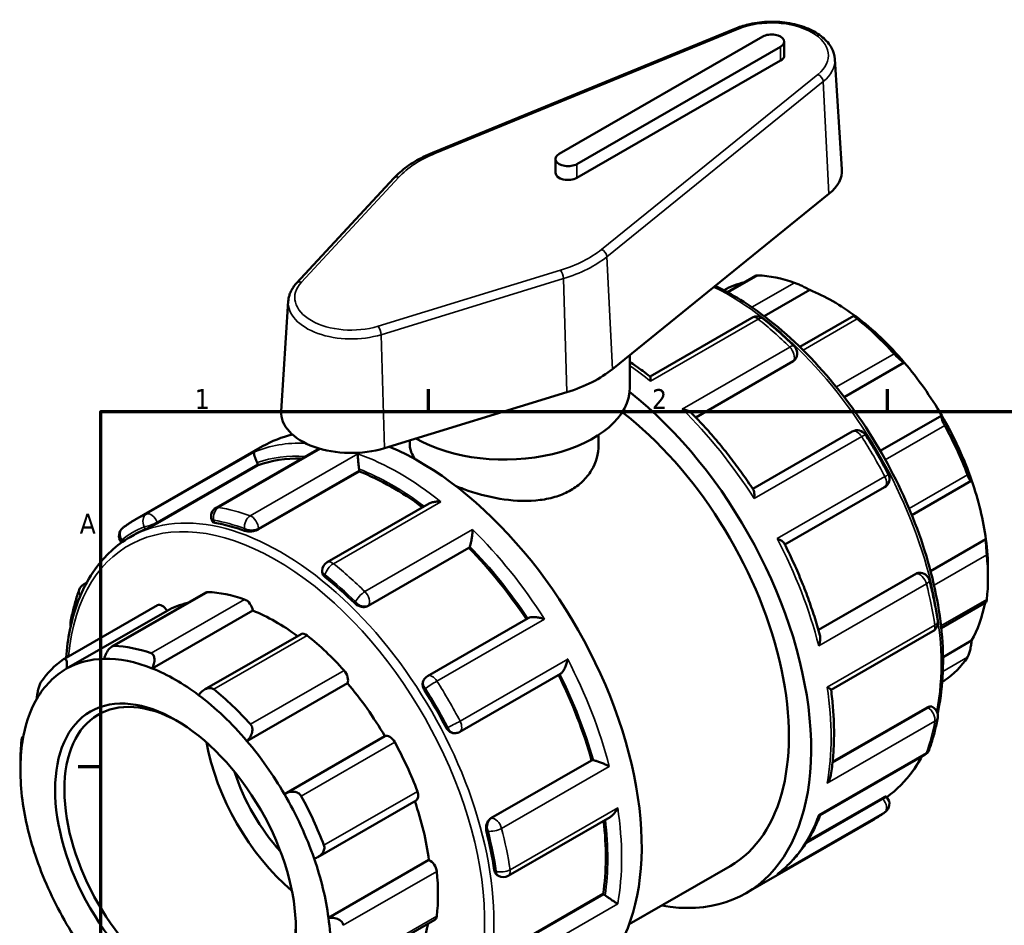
# Model space of a CAD drawing. Header units: millimetres. Extents: x 0 to 900, y -249 to 634.
# Tile 6 of 9: x 8 to 158, y 496 to 634. Entities that reach past the tile are written whole.
import ezdxf

# ---------------------------------------------------------------- set-up
doc = ezdxf.new("R2010")
doc.units = ezdxf.units.MM
for name, color, linetype, lineweight in [('Border (ANSI)', 7, 'Continuous', 70), ('Visible (ANSI)', 7, 'Continuous', 50), ('Visible Narrow (ANSI)', 7, 'Continuous', 35)]:
    doc.layers.add(name, color=color, linetype=linetype, lineweight=lineweight)
doc.styles.add('Note Text (ANSI)', font='tahoma.ttf')

# ---------------------------------------------------------------- blocks, each defined once
blk = doc.blocks.new('Borders Default Border')
at = {"layer": 'Border (ANSI)'}
for p, q in [((70.08, 574), (70.08, 577.45)), ((140.17, 574), (140.17, 577.45)), ((20, 519.75), (16.55, 519.75))]:
    blk.add_line(p, q, dxfattribs=at)
at = {"layer": 'Border (ANSI)', "flags": 128}
blk.add_lwpolyline([(20, 20), (20, 574), (821, 574), (821, 20), (20, 20)], dxfattribs=at)
at = {"layer": 'Border (ANSI)', "char_height": 3.05, "attachment_point": 7, "style": 'Note Text (ANSI)'}
for s, insert in [('1', (34.35, 574.4)), ('2', (104.2, 574.4)), ('A', (16.78, 555.35))]:
    blk.add_mtext(s, dxfattribs=dict(at, insert=insert))

msp = doc.modelspace()

# ---------------------------------------------------------------- linework, layer by layer
at = {"layer": 'Visible (ANSI)'}
for p, q in [((117.096, 632.579), (70.659, 613.547)), ((121.134, 631.303), (90.021, 613.387)), ((124.411, 628.412), (124.411, 630.522)), ((92.736, 611.823), (123.849, 629.74)), ((123.849, 627.63), (92.736, 609.714)), ((132.134, 627.843), (133.211, 611.063)), ((89.459, 610.496), (89.459, 612.605)), ((64.786, 609.687), (49.92, 593.647)), ((98.181, 580.512), (131.231, 607.253)), ((120.122, 594.787), (115.735, 592.261)), ((115.197, 592.56), (115.193, 592.558)), ((128.29, 592.595), (121.33, 588.588)), ((48.643, 590.869), (47.567, 574.09)), ((119.466, 588.351), (103.902, 579.388)), ((135.049, 588.661), (126.774, 583.896)), ((100.821, 577.734), (100.821, 582.647)), ((126.113, 582.054), (126.05, 581.964)), ((125.745, 581.69), (110.876, 573.127)), ((142.732, 581.509), (133.567, 576.231)), ((63.336, 568.412), (91.191, 576.972)), ((148.453, 573.409), (139.07, 568.006)), ((96.021, 570.421), (96.021, 568.89)), ((134.792, 570.966), (119.585, 562.209)), ((25.225, 557.481), (44.727, 568.712)), ((67.221, 569.606), (67.221, 568.89)), ((53.347, 568.378), (37.608, 559.315)), ((28.678, 556.972), (44.057, 565.829)), ((44.057, 565.829), (43.999, 565.979)), ((44.087, 556.027), (59.467, 564.883)), ((59.467, 564.883), (59.467, 565.018)), ((143.884, 558.205), (152.952, 563.427)), ((124.504, 553.689), (139.708, 562.445)), ((70.154, 559.955), (54.582, 550.987)), ((36.958, 557.473), (37.052, 557.23)), ((24.472, 554.832), (25.122, 555.207)), ((23.113, 554.114), (23.194, 554.013)), ((155.194, 554.502), (146.75, 549.639)), ((60.861, 544.325), (76.241, 553.182)), ((76.241, 553.182), (76.299, 553.265)), ((53.83, 549.687), (53.83, 549.494)), ((144.48, 549.241), (129.609, 540.677)), ((144.864, 549.366), (144.974, 549.376)), ((155.513, 549.837), (155.513, 548.616)), ((17.382, 547.577), (17.83, 547.836)), ((36.057, 546.377), (21.712, 538.116)), ((14.361, 536.193), (28.645, 544.419)), ((148.375, 540.923), (155.251, 544.883)), ((14.788, 534.738), (30.132, 543.574)), ((27.88, 534.773), (43.225, 543.61)), ((85.292, 542.461), (69.908, 533.602)), ((50.592, 540.026), (35.856, 531.54)), ((131.549, 531.501), (147.111, 540.462)), ((153.009, 539.023), (148.646, 536.51)), ((74.824, 525.08), (90.207, 533.939)), ((42.323, 523.687), (57.667, 532.523)), ((69.428, 533.163), (69.364, 533.073)), ((148.532, 532.741), (148.88, 532.941)), ((146.246, 528.83), (131.782, 520.501)), ((146.944, 528.933), (147.111, 528.836)), ((74.102, 524.876), (74.212, 524.887)), ((7.99, 524.251), (8.18, 524.361)), ((48.044, 515.587), (63.388, 524.424)), ((7.728, 519.297), (7.728, 520.519)), ((79.596, 511.876), (94.975, 520.733)), ((95.076, 520.742), (94.975, 520.733)), ((129.876, 512.353), (145.86, 521.557)), ((53.162, 505.962), (68.197, 514.62)), ((139.389, 514.963), (127.867, 508.328)), ((139.965, 515.223), (140.128, 515.02)), ((82.227, 503.098), (97.797, 512.064)), ((118.514, 500.423), (138.016, 511.653)), ((54.785, 496.68), (70.129, 505.516)), ((100.72, 495.715), (116.119, 504.583)), ((80.563, 503.194), (80.73, 503.098)), ((81.362, 491.466), (96.741, 500.322)), ((96.858, 500.255), (96.741, 500.322)), ((56.525, 488.031), (71.028, 496.382))]:
    msp.add_line(p, q, dxfattribs=at)
for centre, start, end in [((120.214, 587.051), 51.47779, 119.93599), ((124.885, 582.915), 324.97291, 45.61195), ((135.54, 569.666), 32.4408, 119.93599), ((138.959, 563.745), 299.93599, 27.55975), ((38.356, 558.015), 119.93599, 201.19789), ((24.282, 555.054), 127.39349, 218.80817), ((55.33, 549.687), 119.93599, 180), ((145.111, 547.882), 14.4066, 95.23725), ((18.13, 546.277), 119.93599, 159.95757), ((16.879, 541.598), 169.6853, 193.62275), ((146.362, 541.762), 299.93599, 8.55645), ((70.656, 532.302), 119.93599, 144.97291), ((146.362, 527.537), 349.6853, 60.06401), ((74.075, 526.38), 275.23725, 299.93599), ((145.111, 522.857), 299.93599, 339.95757), ((138.959, 514.08), 307.39349, 38.80817), ((81.478, 504.398), 240.06401, 299.93599)]:
    msp.add_arc(centre, 1.5, start, end, dxfattribs=at)
for centre, major_axis, ratio, start_param, end_param in [((122.491, 630.522), (1.92, 0), 0.5758617, 5.4977871, 8.6393798), ((122.491, 628.412), (1.92, 0), 0.5758617, 5.4977871, 6.2831853), ((91.379, 612.605), (-1.92, 0), 0.5758617, 5.4977871, 8.6393798), ((122.491, 610.835), (10.727, 0), 0.5758617, 5.6646504, 6.3201086), ((91.379, 610.496), (-1.92, 0), 0.5758617, 0, 2.3561945), ((130.764, 562.867), (-17.466, 30.33), 0.5780931, 5.6943142, 5.933446), ((131.825, 563.478), (-16.718, 29.031), 0.5780931, 6.1054024, 6.2778529), ((131.825, 563.478), (-16.718, 29.031), 0.5780931, 5.3499073, 5.6495344), ((131.825, 563.478), (-16.718, 29.031), 0.5780931, 5.0212158, 5.3499073), ((130.764, 562.867), (17.466, -30.33), 0.5780931, 1.924403, 2.1635348), ((81.621, 587.299), (20.327, 0), 0.5758617, 5.2026103, 5.6646504), ((131.825, 563.478), (-16.718, 29.031), 0.5780931, 4.7215888, 5.0212158), ((81.621, 577.734), (19.2, 0), 0.5758617, 3.9317373, 6.2831853), ((94.561, 542.019), (23.954, -41.596), 0.5780931, 5.8321585, 8.4570325), ((58.286, 573.862), (-10.727, 0), 0.5758617, 6.2462621, 8.3442029), ((94.561, 542.019), (21.558, -37.436), 0.5780931, 0, 2.1910181), ((131.825, 563.478), (-16.718, 29.031), 0.5780931, 4.3928973, 4.7215888), ((130.764, 562.867), (17.466, -30.33), 0.5780931, 1.2960845, 1.5352163), ((68.681, 527.116), (-23.954, 41.596), 0.5780931, 6.1075662, 6.2831853), ((68.681, 527.116), (23.954, -41.596), 0.5780931, 0, 2.4939067), ((43.081, 565.895), (-0.749, 1.3), 0.5780931, 4.4525233, 4.6245995), ((64.558, 524.742), (-22.995, 39.932), 0.5780931, 5.941082, 6.1802125), ((58.406, 565.629), (-0.749, 1.3), 0.5780931, 3.9289245, 4.1010007), ((64.558, 524.742), (-22.995, 39.932), 0.5780931, 5.3579077, 5.6566137), ((131.825, 563.478), (-16.718, 29.031), 0.5780931, 4.0932703, 4.3928973), ((48.118, 515.274), (22.995, -39.932), 0.5780931, 2.5480703, 2.6917848), ((48.118, 515.274), (-22.995, 39.932), 0.5780931, 6.2132618, 6.2831853), ((131.825, 563.478), (-16.718, 29.031), 0.5780931, 3.9289245, 4.0932703), ((64.558, 524.742), (-22.995, 39.932), 0.5780931, 4.8212994, 5.1330149), ((75.38, 554.407), (0.749, -1.3), 0.5780931, 0.2637331, 0.4358093), ((130.764, 562.867), (17.466, -30.33), 0.5780931, 0.667766, 0.9068978), ((48.118, 515.274), (22.995, -39.932), 0.5780931, 2.0244716, 2.1681861), ((36.805, 545.077), (-0.749, 1.3), 0.5780931, 5.933446, 6.2831853), ((46.76, 514.493), (-17.466, 30.33), 0.5780931, 5.6943142, 5.933446), ((29.394, 543.119), (-0.749, 1.3), 0.5780931, 4.7294465, 6.2831853), ((46.76, 514.493), (-16.718, 29.031), 0.5780931, 6.1054024, 6.2778529), ((42.18, 544.001), (0.749, -1.3), 0.5780931, 0.9595353, 2.5527216), ((131.825, 563.478), (16.718, -29.031), 0.5780931, 0.3233591, 0.5917189), ((46.76, 514.493), (16.718, -29.031), 0.5780931, 2.2185675, 2.5079417), ((51.341, 538.726), (-0.749, 1.3), 0.5780931, 5.3051275, 6.2831853), ((46.76, 514.493), (17.466, -30.33), 0.5780931, 1.924403, 2.1635348), ((32.477, 506.267), (-17.466, 30.33), 0.5780931, 5.6943142, 5.933446), ((32.477, 506.267), (-17.466, 30.33), 0.5780931, 0.0394474, 0.2785792), ((31.416, 505.656), (-16.718, 29.031), 0.5780931, 5.9782259, 6.2778529), ((31.416, 505.656), (-16.718, 29.031), 0.5780931, 5.6495344, 5.9782259), ((130.764, 562.867), (17.466, -30.33), 0.5780931, 0.0394474, 0.2785792), ((31.416, 505.656), (-16.718, 29.031), 0.5780931, 6.2778529, 6.6065444), ((31.416, 505.656), (16.718, -29.031), 0.5780931, 2.2083147, 2.5079417), ((56.715, 533.612), (0.749, -1.3), 0.5780931, 0.3312168, 1.924403), ((46.76, 514.493), (16.718, -29.031), 0.5780931, 1.5799962, 1.8796232), ((64.558, 524.742), (-22.995, 39.932), 0.5780931, 4.2956304, 4.607393), ((32.123, 506.064), (12.476, -21.665), 0.5780931, 2.3739895, 7.0507885), ((32.477, 506.267), (-17.466, 30.33), 0.5780931, 5.0659957, 5.3051275), ((48.118, 515.274), (22.995, -39.932), 0.5780931, 1.5008728, 1.6445873), ((31.416, 505.656), (-16.718, 29.031), 0.5780931, 0.3233591, 0.6229861), ((31.416, 505.656), (16.718, -29.031), 0.5780931, 1.8796232, 2.2083147), ((31.416, 505.656), (-16.718, 29.031), 0.5780931, 0.6229861, 0.9516776), ((32.477, 506.267), (17.466, -30.33), 0.5780931, 3.8093586, 3.9289245), ((53.336, 518.279), (-12.476, 21.665), 0.5780931, 1.0194323, 2.1221603), ((31.416, 505.656), (16.718, -29.031), 0.5780931, 1.5799962, 1.8796232), ((64.127, 523.118), (-0.749, 1.3), 0.5780931, 4.676809, 6.2699952), ((46.76, 514.493), (17.466, -30.33), 0.5780931, 1.2960845, 1.5352163), ((95.606, 519.375), (-0.749, 1.3), 0.5780931, 5.8512435, 6.0233196), ((53.336, 518.279), (-9.981, 17.332), 0.5780931, 1.2116862, 1.9299064), ((67.448, 515.919), (0.749, -1.3), 0.5780931, 0, 1.2960845), ((31.416, 505.656), (-16.718, 29.031), 0.5780931, 0.9516776, 1.2513046), ((31.416, 505.656), (16.718, -29.031), 0.5780931, 1.2513046, 1.5799962), ((32.477, 506.267), (-17.466, 30.33), 0.5780931, 4.4376772, 4.676809), ((46.76, 514.493), (16.718, -29.031), 0.5780931, 0.9516776, 1.2492377), ((64.558, 524.742), (-22.995, 39.932), 0.5780931, 3.7720317, 4.0709042), ((48.118, 515.274), (22.995, -39.932), 0.5780931, 0.977274, 1.1209885), ((31.416, 505.656), (-16.718, 29.031), 0.5780931, 1.2513046, 1.5799962), ((31.416, 505.656), (16.718, -29.031), 0.5780931, 0.9516776, 1.2513046), ((70.279, 504.216), (0.749, -1.3), 0.5780931, 0.9068978, 2.500084), ((46.76, 514.493), (17.466, -30.33), 0.5780931, 0.667766, 0.9068978), ((96.858, 499.029), (-0.749, 1.3), 0.5780931, 5.3276447, 5.4997209), ((31.416, 505.656), (16.718, -29.031), 0.5780931, 0.6229861, 0.9516776), ((70.279, 497.682), (0.749, -1.3), 0.5780931, 0, 0.667766), ((31.416, 505.656), (-16.718, 29.031), 0.5780931, 1.5799962, 1.8796232), ((46.76, 514.493), (16.718, -29.031), 0.5780931, 0.3233591, 0.5917189)]:
    msp.add_ellipse(centre, major_axis=major_axis, ratio=ratio, start_param=start_param, end_param=end_param, dxfattribs=at)
msp.add_ellipse((31.416, 505.656), major_axis=(12.975, -22.531), ratio=0.5780931, dxfattribs=at)
for points, knots in [([(132.134, 627.843), (132.096, 628.442), (131.916, 629.031), (131.294, 630.168), (130.829, 630.708), (129.634, 631.71), (128.878, 632.157), (127.173, 632.885), (126.22, 633.161), (124.233, 633.515), (123.198, 633.594), (121.142, 633.553), (120.122, 633.433), (118.432, 633.057), (117.74, 632.843), (117.096, 632.579)], [5.5347104, 5.5347104, 5.5347104, 5.5347104, 5.8028029, 5.8028029, 6.0996903, 6.0996903, 6.4309966, 6.4309966, 6.76868, 6.76868, 7.1035909, 7.1035909, 7.4373798, 7.4373798, 7.6871184, 7.6871184, 7.6871184, 7.6871184]), ([(70.659, 613.547), (70.179, 613.351), (69.715, 613.141), (68.818, 612.696), (68.387, 612.462), (67.559, 611.968), (67.164, 611.709), (66.413, 611.168), (66.057, 610.887), (65.388, 610.302), (65.075, 610), (64.786, 609.687)], [1.4039331, 1.4039331, 1.4039331, 1.4039331, 1.49634112, 1.49634112, 1.58874915, 1.58874915, 1.68115717, 1.68115717, 1.77356519, 1.77356519, 1.86597321, 1.86597321, 1.86597321, 1.86597321]), ([(120.364, 594.821), (120.296, 594.824), (120.238, 594.821), (120.164, 594.806), (120.141, 594.798), (120.123, 594.787)], [0.282847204, 0.282847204, 0.282847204, 0.282847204, 0.314746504, 0.314746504, 0.335387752, 0.335387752, 0.335387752, 0.335387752]), ([(49.92, 593.647), (49.773, 593.487), (49.636, 593.322), (49.385, 592.98), (49.271, 592.803), (49.069, 592.438), (48.981, 592.251), (48.833, 591.868), (48.774, 591.672), (48.685, 591.274), (48.656, 591.072), (48.643, 590.869)], [1.86597321, 1.86597321, 1.86597321, 1.86597321, 1.95663282, 1.95663282, 2.04729243, 2.04729243, 2.13795203, 2.13795203, 2.22861164, 2.22861164, 2.31927125, 2.31927125, 2.31927125, 2.31927125]), ([(113.894, 593.226), (116.449, 591.971), (119.012, 590.361), (124.978, 585.798), (128.331, 582.566), (134.492, 575.259), (137.3, 571.188), (142.099, 562.614), (144.089, 558.114), (147.051, 549.126), (148.022, 544.64), (148.837, 536.123), (148.68, 532.094), (147.908, 528.292), (147.865, 528.09), (147.82, 527.89)], [6.2103256, 6.2103256, 6.2103256, 6.2103256, 6.4451358, 6.4451358, 6.7687035, 6.7687035, 7.0916563, 7.0916563, 7.4143721, 7.4143721, 7.7373931, 7.7373931, 8.0610227, 8.0610227, 8.0793065, 8.0793065, 8.0793065, 8.0793065]), ([(128.29, 592.595), (128.146, 592.676), (127.97, 592.772), (127.567, 592.983), (127.338, 593.099), (126.923, 593.299), (126.713, 593.397), (126.414, 593.527), (126.317, 593.568), (126.136, 593.64), (126.053, 593.672), (125.979, 593.697)], [0.53934212, 0.53934212, 0.53934212, 0.53934212, 0.61223927, 0.61223927, 0.68986428, 0.68986428, 0.75366288, 0.75366288, 0.78556218, 0.78556218, 0.81746148, 0.81746148, 0.81746148, 0.81746148]), ([(121.149, 588.225), (121.474, 587.966), (121.798, 587.702), (122.445, 587.165), (122.767, 586.891), (123.408, 586.335), (123.727, 586.052), (124.363, 585.477), (124.679, 585.185), (125.309, 584.593), (125.623, 584.292), (125.934, 583.987)], [0.1882059, 0.1882059, 0.1882059, 0.1882059, 0.21764329, 0.21764329, 0.24708069, 0.24708069, 0.27651809, 0.27651809, 0.30595548, 0.30595548, 0.33539288, 0.33539288, 0.33539288, 0.33539288]), ([(135.55, 588.186), (135.476, 588.245), (135.408, 588.301), (135.288, 588.402), (135.237, 588.447), (135.11, 588.562), (135.065, 588.611), (135.033, 588.668), (135.057, 588.67), (135.172, 588.625), (135.259, 588.58), (135.361, 588.523)], [0.2828472, 0.2828472, 0.2828472, 0.2828472, 0.3147465, 0.3147465, 0.3466458, 0.3466458, 0.4104444, 0.4104444, 0.48806941, 0.48806941, 0.56096656, 0.56096656, 0.56096656, 0.56096656]), ([(142.732, 581.509), (142.664, 581.535), (142.571, 581.585), (142.336, 581.744), (142.192, 581.856), (141.913, 582.095), (141.763, 582.231), (141.534, 582.454), (141.457, 582.532), (141.307, 582.688), (141.233, 582.767), (141.165, 582.843)], [0.53934212, 0.53934212, 0.53934212, 0.53934212, 0.61223927, 0.61223927, 0.68986428, 0.68986428, 0.75366288, 0.75366288, 0.78556218, 0.78556218, 0.81746148, 0.81746148, 0.81746148, 0.81746148]), ([(103.909, 579.383), (103.171, 579.949), (102.428, 580.49), (101.395, 581.202), (101.108, 581.396), (100.821, 581.585)], [6.119033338, 6.119033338, 6.119033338, 6.119033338, 6.185479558, 6.185479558, 6.210971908, 6.210971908, 6.210971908, 6.210971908]), ([(103.909, 579.383), (103.919, 579.375), (103.927, 579.354), (103.947, 579.268), (103.957, 579.184), (103.97, 578.968), (103.973, 578.833), (103.973, 578.678), (103.973, 578.676), (103.973, 578.675)], [0.11621619, 0.11621619, 0.11621619, 0.11621619, 0.1550713, 0.1550713, 0.21901316, 0.21901316, 0.28616153, 0.28616153, 0.28693449, 0.28693449, 0.28693449, 0.28693449]), ([(108.794, 574.405), (108.796, 574.404), (108.799, 574.404), (109.017, 574.363), (109.228, 574.306), (109.615, 574.166), (109.794, 574.084), (110.08, 573.91), (110.196, 573.822), (110.291, 573.727)], [-0.00078042, -0.00078042, -0.00078042, -0.00078042, 0, 0, 0.06664922, 0.06664922, 0.13021479, 0.13021479, 0.18166556, 0.18166556, 0.18166556, 0.18166556]), ([(119.698, 562.037), (119.136, 562.892), (118.559, 563.735), (117.377, 565.393), (116.772, 566.207), (115.538, 567.805), (114.907, 568.588), (113.625, 570.12), (112.972, 570.868), (111.646, 572.326), (110.973, 573.037), (110.291, 573.727)], [5.597415, 5.597415, 5.597415, 5.597415, 5.66244866, 5.66244866, 5.72748231, 5.72748231, 5.79251597, 5.79251597, 5.85754963, 5.85754963, 5.92258328, 5.92258328, 5.92258328, 5.92258328]), ([(148.909, 571.879), (148.857, 571.972), (148.808, 572.068), (148.715, 572.256), (148.672, 572.348), (148.557, 572.612), (148.499, 572.769), (148.418, 573.041), (148.395, 573.165), (148.397, 573.335), (148.418, 573.387), (148.453, 573.409)], [0.2828472, 0.2828472, 0.2828472, 0.2828472, 0.3147465, 0.3147465, 0.3466458, 0.3466458, 0.4104444, 0.4104444, 0.48806941, 0.48806941, 0.56096656, 0.56096656, 0.56096656, 0.56096656]), ([(136.806, 570.471), (137.055, 570.08), (137.301, 569.686), (137.786, 568.893), (138.025, 568.495), (138.496, 567.694), (138.729, 567.291), (139.187, 566.482), (139.412, 566.076), (139.856, 565.26), (140.074, 564.85), (140.289, 564.439)], [0.71180467, 0.71180467, 0.71180467, 0.71180467, 0.74124207, 0.74124207, 0.77067947, 0.77067947, 0.80011686, 0.80011686, 0.82955426, 0.82955426, 0.85899166, 0.85899166, 0.85899166, 0.85899166]), ([(96.021, 568.89), (96.021, 567.603), (95.664, 566.225), (94.567, 564.401), (94.11, 563.832), (93.051, 562.818), (92.448, 562.373), (91.158, 561.631), (90.431, 561.309), (88.851, 560.803), (87.999, 560.618), (85.338, 560.279), (83.418, 560.346), (79.824, 560.85), (77.903, 561.321), (75.455, 562.16), (74.802, 562.41), (74.18, 562.673)], [3.2816509, 3.2816509, 3.2816509, 3.2816509, 3.8287619, 3.8287619, 4.1023174, 4.1023174, 4.3758728, 4.3758728, 4.6494283, 4.6494283, 4.9229838, 4.9229838, 5.4700948, 5.4700948, 6.016952, 6.016952, 6.2246467, 6.2246467, 6.2246467, 6.2246467]), ([(43.895, 566.212), (43.831, 566.337), (43.772, 566.463), (43.657, 566.728), (43.606, 566.861), (43.507, 567.143), (43.468, 567.283), (43.418, 567.513), (43.407, 567.606), (43.408, 567.752), (43.422, 567.803), (43.448, 567.833), (43.448, 567.833), (43.448, 567.833)], [0, 0, 0, 0, 0.04218303, 0.04218303, 0.09059495, 0.09059495, 0.1550713, 0.1550713, 0.21901316, 0.21901316, 0.28616153, 0.28616153, 0.28693449, 0.28693449, 0.28693449, 0.28693449]), ([(59.451, 565.237), (59.434, 565.36), (59.418, 565.494), (59.384, 565.792), (59.368, 565.954), (59.334, 566.318), (59.319, 566.515), (59.294, 566.871), (59.284, 567.033), (59.272, 567.322), (59.268, 567.45), (59.268, 567.556), (59.268, 567.557), (59.268, 567.559)], [0, 0, 0, 0, 0.04218303, 0.04218303, 0.09059495, 0.09059495, 0.1550713, 0.1550713, 0.21901316, 0.21901316, 0.28616153, 0.28616153, 0.28693449, 0.28693449, 0.28693449, 0.28693449]), ([(153.009, 563.535), (152.995, 563.469), (152.97, 563.426), (152.894, 563.414), (152.843, 563.451), (152.732, 563.597), (152.669, 563.701), (152.564, 563.913), (152.527, 563.993), (152.453, 564.167), (152.415, 564.261), (152.379, 564.358)], [0.53934212, 0.53934212, 0.53934212, 0.53934212, 0.61223927, 0.61223927, 0.68986428, 0.68986428, 0.75366288, 0.75366288, 0.78556218, 0.78556218, 0.81746148, 0.81746148, 0.81746148, 0.81746148]), ([(119.698, 562.037), (119.744, 561.968), (119.776, 561.87), (119.823, 561.624), (119.834, 561.47), (119.833, 561.128), (119.819, 560.936), (119.793, 560.733), (119.793, 560.731), (119.793, 560.729)], [0.09878021, 0.09878021, 0.09878021, 0.09878021, 0.1550713, 0.1550713, 0.21901316, 0.21901316, 0.28616153, 0.28616153, 0.28693449, 0.28693449, 0.28693449, 0.28693449]), ([(71.969, 560.245), (71.966, 560.245), (71.964, 560.245), (71.741, 560.269), (71.516, 560.275), (71.085, 560.247), (70.875, 560.215), (70.49, 560.113), (70.31, 560.045), (70.154, 559.955)], [-0.00078042, -0.00078042, -0.00078042, -0.00078042, 0, 0, 0.06664922, 0.06664922, 0.13021479, 0.13021479, 0.19034142, 0.19034142, 0.19034142, 0.19034142]), ([(23.371, 556.246), (23.489, 556.336), (23.609, 556.425), (23.85, 556.6), (23.972, 556.686), (24.217, 556.854), (24.34, 556.936), (24.59, 557.097), (24.715, 557.177), (24.969, 557.331), (25.096, 557.407), (25.225, 557.481)], [5.424193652, 5.424193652, 5.424193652, 5.424193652, 5.439299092, 5.439299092, 5.454404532, 5.454404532, 5.469509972, 5.469509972, 5.484615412, 5.484615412, 5.499720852, 5.499720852, 5.499720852, 5.499720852]), ([(28.678, 556.972), (28.545, 556.896), (28.382, 556.807), (28.037, 556.626), (27.855, 556.534), (27.519, 556.369), (27.343, 556.286), (27.03, 556.142), (26.894, 556.081), (26.791, 556.038)], [0, 0, 0, 0, 0.05643998, 0.05643998, 0.11287995, 0.11287995, 0.1703357, 0.1703357, 0.22779145, 0.22779145, 0.22779145, 0.22779145]), ([(37.447, 557.014), (37.319, 557.037), (37.209, 557.075), (37.096, 557.157), (37.067, 557.192), (37.052, 557.23)], [-0.227791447, -0.227791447, -0.227791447, -0.227791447, -0.170335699, -0.170335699, -0.135913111, -0.135913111, -0.135913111, -0.135913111]), ([(44.087, 556.027), (43.954, 555.95), (43.786, 555.879), (43.418, 555.771), (43.218, 555.734), (42.841, 555.697), (42.639, 555.695), (42.268, 555.729), (42.099, 555.765), (41.966, 555.812)], [0, 0, 0, 0, 0.05643998, 0.05643998, 0.11287995, 0.11287995, 0.1703357, 0.1703357, 0.22779145, 0.22779145, 0.22779145, 0.22779145]), ([(76.376, 553.412), (76.41, 553.5), (76.445, 553.607), (76.516, 553.868), (76.552, 554.022), (76.626, 554.389), (76.661, 554.606), (76.719, 555.021), (76.741, 555.223), (76.775, 555.611), (76.785, 555.799), (76.79, 555.971), (76.79, 555.973), (76.79, 555.975)], [0, 0, 0, 0, 0.04218303, 0.04218303, 0.09059495, 0.09059495, 0.1550713, 0.1550713, 0.21901316, 0.21901316, 0.28616153, 0.28616153, 0.28693449, 0.28693449, 0.28693449, 0.28693449]), ([(14.709, 536.394), (14.822, 537.863), (15.016, 539.282), (16.019, 544.225), (17.317, 547.384), (20.604, 551.984), (22.403, 553.64), (24.472, 554.832)], [4.79734249, 4.79734249, 4.79734249, 4.79734249, 4.91943001, 4.91943001, 5.24195995, 5.24195995, 5.49972085, 5.49972085, 5.49972085, 5.49972085]), ([(123.322, 554.616), (123.324, 554.615), (123.326, 554.614), (123.512, 554.536), (123.682, 554.453), (123.976, 554.286), (124.104, 554.2), (124.299, 554.034), (124.371, 553.953), (124.41, 553.876)], [-0.00078042, -0.00078042, -0.00078042, -0.00078042, 0, 0, 0.06664922, 0.06664922, 0.13021479, 0.13021479, 0.18922149, 0.18922149, 0.18922149, 0.18922149]), ([(129.834, 539.877), (129.577, 540.813), (129.298, 541.752), (128.697, 543.631), (128.375, 544.571), (127.69, 546.449), (127.326, 547.387), (126.56, 549.256), (126.156, 550.187), (125.311, 552.04), (124.87, 552.962), (124.41, 553.876)], [5.07300797, 5.07300797, 5.07300797, 5.07300797, 5.13803754, 5.13803754, 5.20306712, 5.20306712, 5.26809669, 5.26809669, 5.33312627, 5.33312627, 5.39815584, 5.39815584, 5.39815584, 5.39815584]), ([(155.337, 552.13), (155.328, 552.222), (155.318, 552.322), (155.3, 552.532), (155.29, 552.642), (155.264, 552.973), (155.248, 553.195), (155.221, 553.62), (155.209, 553.846), (155.195, 554.225), (155.193, 554.381), (155.194, 554.502)], [0.2828472, 0.2828472, 0.2828472, 0.2828472, 0.3147465, 0.3147465, 0.3466458, 0.3466458, 0.4104444, 0.4104444, 0.48806941, 0.48806941, 0.56096656, 0.56096656, 0.56096656, 0.56096656]), ([(54.27, 548.727), (54.137, 548.833), (54.021, 548.961), (53.868, 549.228), (53.83, 549.367), (53.83, 549.494)], [-0.22779145, -0.22779145, -0.22779145, -0.22779145, -0.1703357, -0.1703357, -0.11332387, -0.11332387, -0.11332387, -0.11332387]), ([(146.564, 548.256), (146.672, 547.833), (146.777, 547.411), (146.975, 546.568), (147.07, 546.148), (147.251, 545.309), (147.336, 544.89), (147.498, 544.056), (147.574, 543.64), (147.717, 542.81), (147.784, 542.397), (147.846, 541.985)], [1.23540345, 1.23540345, 1.23540345, 1.23540345, 1.26484084, 1.26484084, 1.29427824, 1.29427824, 1.32371564, 1.32371564, 1.35315303, 1.35315303, 1.38259043, 1.38259043, 1.38259043, 1.38259043]), ([(15.403, 541.867), (15.466, 542.214), (15.534, 542.557), (15.68, 543.237), (15.758, 543.573), (15.924, 544.238), (16.012, 544.567), (16.198, 545.216), (16.295, 545.537), (16.501, 546.17), (16.608, 546.483), (16.721, 546.791)], [4.90059488, 4.90059488, 4.90059488, 4.90059488, 4.93003227, 4.93003227, 4.95946967, 4.95946967, 4.98890707, 4.98890707, 5.01834446, 5.01834446, 5.04778186, 5.04778186, 5.04778186, 5.04778186]), ([(60.861, 544.325), (60.728, 544.249), (60.561, 544.193), (60.199, 544.146), (60.003, 544.156), (59.636, 544.227), (59.439, 544.294), (59.08, 544.48), (58.917, 544.599), (58.789, 544.724)], [0, 0, 0, 0, 0.05643998, 0.05643998, 0.11287995, 0.11287995, 0.1703357, 0.1703357, 0.22779145, 0.22779145, 0.22779145, 0.22779145]), ([(155.251, 544.884), (155.26, 544.889), (155.27, 544.911), (155.29, 544.986), (155.3, 545.033), (155.318, 545.151), (155.328, 545.223), (155.337, 545.304)], [0.7143575, 0.7143575, 0.7143575, 0.7143575, 0.75366288, 0.75366288, 0.78556218, 0.78556218, 0.81746148, 0.81746148, 0.81746148, 0.81746148]), ([(87.789, 542.299), (87.787, 542.3), (87.785, 542.301), (87.587, 542.371), (87.379, 542.432), (86.962, 542.529), (86.751, 542.566), (86.325, 542.613), (86.107, 542.622), (85.752, 542.599), (85.609, 542.578), (85.412, 542.52), (85.347, 542.493), (85.292, 542.461)], [-0.00078042, -0.00078042, -0.00078042, -0.00078042, 0, 0, 0.06664922, 0.06664922, 0.13021479, 0.13021479, 0.19591401, 0.19591401, 0.24510135, 0.24510135, 0.27494522, 0.27494522, 0.27494522, 0.27494522]), ([(129.834, 539.877), (129.869, 539.752), (129.886, 539.615), (129.896, 539.284), (129.879, 539.085), (129.806, 538.675), (129.749, 538.46), (129.674, 538.247), (129.673, 538.244), (129.672, 538.242)], [0.10608182, 0.10608182, 0.10608182, 0.10608182, 0.1550713, 0.1550713, 0.21901316, 0.21901316, 0.28616153, 0.28616153, 0.28693449, 0.28693449, 0.28693449, 0.28693449]), ([(152.379, 536.483), (152.415, 536.538), (152.453, 536.606), (152.527, 536.765), (152.564, 536.855), (152.669, 537.145), (152.732, 537.366), (152.843, 537.824), (152.894, 538.094), (152.97, 538.593), (152.995, 538.824), (153.009, 539.023)], [0.2828472, 0.2828472, 0.2828472, 0.2828472, 0.3147465, 0.3147465, 0.3466458, 0.3466458, 0.4104444, 0.4104444, 0.48806941, 0.48806941, 0.56096656, 0.56096656, 0.56096656, 0.56096656]), ([(20.509, 536.249), (20.577, 536.478), (20.671, 536.724), (20.905, 537.21), (21.049, 537.448), (21.328, 537.806), (21.478, 537.96), (21.707, 538.118), (21.784, 538.159), (21.935, 538.212), (22.008, 538.224), (22.076, 538.221)], [0.53934212, 0.53934212, 0.53934212, 0.53934212, 0.61223927, 0.61223927, 0.68986428, 0.68986428, 0.75366288, 0.75366288, 0.78556218, 0.78556218, 0.81746148, 0.81746148, 0.81746148, 0.81746148]), ([(27.691, 537.097), (27.765, 537.071), (27.833, 537.031), (27.953, 536.924), (28.004, 536.857), (28.131, 536.628), (28.177, 536.435), (28.208, 536.015), (28.184, 535.753), (28.069, 535.243), (27.982, 534.996), (27.88, 534.773)], [0.2828472, 0.2828472, 0.2828472, 0.2828472, 0.3147465, 0.3147465, 0.3466458, 0.3466458, 0.4104444, 0.4104444, 0.48806941, 0.48806941, 0.56096656, 0.56096656, 0.56096656, 0.56096656]), ([(14.333, 536.176), (14.384, 536.21), (14.433, 536.23), (14.526, 536.241), (14.569, 536.232), (14.684, 536.165), (14.742, 536.066), (14.823, 535.804), (14.846, 535.609), (14.844, 535.185), (14.823, 534.958), (14.788, 534.738)], [0.2828472, 0.2828472, 0.2828472, 0.2828472, 0.3147465, 0.3147465, 0.3466458, 0.3466458, 0.4104444, 0.4104444, 0.48806941, 0.48806941, 0.56096656, 0.56096656, 0.56096656, 0.56096656]), ([(90.207, 533.939), (90.261, 533.97), (90.316, 534.012), (90.463, 534.15), (90.552, 534.262), (90.748, 534.554), (90.849, 534.745), (91.024, 535.137), (91.099, 535.342), (91.227, 535.758), (91.279, 535.972), (91.318, 536.181), (91.318, 536.184), (91.318, 536.186)], [0.01325595, 0.01325595, 0.01325595, 0.01325595, 0.04218303, 0.04218303, 0.09059495, 0.09059495, 0.1550713, 0.1550713, 0.21901316, 0.21901316, 0.28616153, 0.28616153, 0.28693449, 0.28693449, 0.28693449, 0.28693449]), ([(10.232, 530.112), (10.246, 530.311), (10.271, 530.542), (10.347, 531.041), (10.399, 531.31), (10.509, 531.768), (10.572, 531.989), (10.677, 532.28), (10.714, 532.37), (10.788, 532.528), (10.826, 532.597), (10.862, 532.652)], [0.53934212, 0.53934212, 0.53934212, 0.53934212, 0.61223927, 0.61223927, 0.68986428, 0.68986428, 0.75366288, 0.75366288, 0.78556218, 0.78556218, 0.81746148, 0.81746148, 0.81746148, 0.81746148]), ([(69.444, 531.476), (69.342, 531.637), (69.258, 531.824), (69.164, 532.203), (69.152, 532.394), (69.194, 532.728), (69.249, 532.893), (69.346, 533.046), (69.355, 533.059), (69.364, 533.072)], [-0.22779145, -0.22779145, -0.22779145, -0.22779145, -0.1703357, -0.1703357, -0.11287995, -0.11287995, -0.05643998, -0.05643998, -0.05087794, -0.05087794, -0.05087794, -0.05087794]), ([(34.952, 530.701), (35.095, 530.9), (35.271, 531.096), (35.674, 531.44), (35.904, 531.583), (36.318, 531.747), (36.528, 531.792), (36.827, 531.776), (36.924, 531.758), (37.105, 531.692), (37.188, 531.645), (37.262, 531.585)], [0.53934212, 0.53934212, 0.53934212, 0.53934212, 0.61223927, 0.61223927, 0.68986428, 0.68986428, 0.75366288, 0.75366288, 0.78556218, 0.78556218, 0.81746148, 0.81746148, 0.81746148, 0.81746148]), ([(130.964, 531.924), (130.966, 531.923), (130.967, 531.922), (131.1, 531.846), (131.214, 531.776), (131.393, 531.657), (131.461, 531.607), (131.53, 531.544), (131.546, 531.524), (131.548, 531.51)], [-0.00078042, -0.00078042, -0.00078042, -0.00078042, 0, 0, 0.06664922, 0.06664922, 0.13021479, 0.13021479, 0.17183176, 0.17183176, 0.17183176, 0.17183176]), ([(131.521, 518.52), (131.648, 519.313), (131.75, 520.125), (131.904, 521.778), (131.955, 522.62), (132.008, 524.333), (132.01, 525.203), (131.963, 526.968), (131.914, 527.862), (131.768, 529.672), (131.67, 530.587), (131.548, 531.51)], [4.54437741, 4.54437741, 4.54437741, 4.54437741, 4.61080433, 4.61080433, 4.67723125, 4.67723125, 4.74365817, 4.74365817, 4.8100851, 4.8100851, 4.87651202, 4.87651202, 4.87651202, 4.87651202]), ([(146.246, 528.83), (146.379, 528.907), (146.517, 528.96), (146.76, 528.995), (146.865, 528.978), (146.944, 528.933), (146.944, 528.933), (146.944, 528.933)], [0.45621399, 0.45621399, 0.45621399, 0.45621399, 0.51265396, 0.51265396, 0.56909394, 0.56909394, 0.56924596, 0.56924596, 0.56924596, 0.56924596]), ([(147.838, 527.268), (147.775, 526.921), (147.707, 526.577), (147.561, 525.898), (147.483, 525.561), (147.317, 524.897), (147.229, 524.568), (147.043, 523.919), (146.946, 523.598), (146.74, 522.964), (146.633, 522.652), (146.52, 522.343)], [1.75900222, 1.75900222, 1.75900222, 1.75900222, 1.78843962, 1.78843962, 1.81787702, 1.81787702, 1.84731441, 1.84731441, 1.87675181, 1.87675181, 1.90618921, 1.90618921, 1.90618921, 1.90618921]), ([(42.877, 526.242), (42.946, 526.167), (43.003, 526.079), (43.093, 525.888), (43.125, 525.784), (43.181, 525.461), (43.166, 525.231), (43.063, 524.771), (42.953, 524.513), (42.67, 524.056), (42.5, 523.854), (42.323, 523.687)], [0.2828472, 0.2828472, 0.2828472, 0.2828472, 0.3147465, 0.3147465, 0.3466458, 0.3466458, 0.4104444, 0.4104444, 0.48806941, 0.48806941, 0.56096656, 0.56096656, 0.56096656, 0.56096656]), ([(74.102, 524.877), (74.084, 524.875), (74.066, 524.874), (73.883, 524.867), (73.713, 524.902), (73.402, 525.033), (73.242, 525.138), (72.962, 525.41), (72.841, 525.576), (72.753, 525.745)], [0.05021928, 0.05021928, 0.05021928, 0.05021928, 0.05643998, 0.05643998, 0.11287995, 0.11287995, 0.1703357, 0.1703357, 0.22779145, 0.22779145, 0.22779145, 0.22779145]), ([(7.905, 523.83), (7.914, 523.912), (7.923, 523.983), (7.942, 524.102), (7.951, 524.148), (7.977, 524.25), (7.994, 524.265), (8.021, 524.218), (8.032, 524.138), (8.046, 523.904), (8.048, 523.755), (8.047, 523.595)], [0.2828472, 0.2828472, 0.2828472, 0.2828472, 0.3147465, 0.3147465, 0.3466458, 0.3466458, 0.4104444, 0.4104444, 0.48806941, 0.48806941, 0.56096656, 0.56096656, 0.56096656, 0.56096656]), ([(97.669, 519.812), (97.667, 519.813), (97.665, 519.814), (97.516, 519.895), (97.351, 519.979), (97.004, 520.142), (96.822, 520.222), (96.435, 520.38), (96.228, 520.459), (95.87, 520.58), (95.718, 520.627), (95.454, 520.696), (95.344, 520.72), (95.246, 520.736), (95.244, 520.736), (95.241, 520.736)], [-0.00078042, -0.00078042, -0.00078042, -0.00078042, 0, 0, 0.06664922, 0.06664922, 0.13021479, 0.13021479, 0.19591401, 0.19591401, 0.24510135, 0.24510135, 0.28773956, 0.28773956, 0.28891138, 0.28891138, 0.28891138, 0.28891138]), ([(145.411, 521.299), (145.009, 520.559), (144.571, 519.856), (142.947, 517.583), (141.586, 516.212), (140.047, 515.121)], [8.29999288, 8.29999288, 8.29999288, 8.29999288, 8.3835526, 8.3835526, 8.58673149, 8.58673149, 8.58673149, 8.58673149]), ([(131.521, 518.52), (131.517, 518.493), (131.512, 518.467), (131.467, 518.233), (131.398, 518.027), (131.217, 517.625), (131.102, 517.428), (130.967, 517.244), (130.966, 517.242), (130.964, 517.24)], [0.14703839, 0.14703839, 0.14703839, 0.14703839, 0.1550713, 0.1550713, 0.21901316, 0.21901316, 0.28616153, 0.28616153, 0.28693449, 0.28693449, 0.28693449, 0.28693449]), ([(48.044, 515.587), (48.255, 515.706), (48.496, 515.806), (49.013, 515.934), (49.289, 515.956), (49.753, 515.905), (49.975, 515.843), (50.262, 515.678), (50.351, 515.612), (50.504, 515.459), (50.57, 515.372), (50.621, 515.279)], [0.53934212, 0.53934212, 0.53934212, 0.53934212, 0.61223927, 0.61223927, 0.68986428, 0.68986428, 0.75366288, 0.75366288, 0.78556218, 0.78556218, 0.81746148, 0.81746148, 0.81746148, 0.81746148]), ([(139.389, 514.963), (139.522, 515.039), (139.647, 515.106), (139.838, 515.198), (139.905, 515.223), (139.952, 515.229), (139.961, 515.228), (139.965, 515.223)], [0.45621399, 0.45621399, 0.45621399, 0.45621399, 0.51265396, 0.51265396, 0.56909394, 0.56909394, 0.59205524, 0.59205524, 0.59205524, 0.59205524]), ([(97.797, 512.064), (97.949, 512.152), (98.095, 512.269), (98.377, 512.548), (98.512, 512.716), (98.756, 513.08), (98.866, 513.281), (98.958, 513.49), (98.959, 513.492), (98.961, 513.494)], [0.09697432, 0.09697432, 0.09697432, 0.09697432, 0.1550713, 0.1550713, 0.21901316, 0.21901316, 0.28616153, 0.28616153, 0.28693449, 0.28693449, 0.28693449, 0.28693449]), ([(139.87, 512.889), (139.752, 512.798), (139.632, 512.709), (139.391, 512.535), (139.27, 512.449), (139.024, 512.281), (138.901, 512.199), (138.651, 512.037), (138.526, 511.958), (138.272, 511.803), (138.145, 511.728), (138.016, 511.653)], [2.282600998, 2.282600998, 2.282600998, 2.282600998, 2.297706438, 2.297706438, 2.312811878, 2.312811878, 2.327917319, 2.327917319, 2.343022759, 2.343022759, 2.358128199, 2.358128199, 2.358128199, 2.358128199]), ([(78.904, 509.883), (78.86, 510.057), (78.838, 510.258), (78.857, 510.662), (78.897, 510.866), (79.019, 511.219), (79.109, 511.393), (79.33, 511.683), (79.463, 511.8), (79.596, 511.876)], [-0.22779145, -0.22779145, -0.22779145, -0.22779145, -0.1703357, -0.1703357, -0.11287995, -0.11287995, -0.05643998, -0.05643998, 0, 0, 0, 0]), ([(123.512, 503.485), (124.069, 503.916), (124.602, 504.382), (125.616, 505.383), (126.097, 505.917), (127.005, 507.048), (127.433, 507.645), (128.231, 508.899), (128.603, 509.555), (129.287, 510.918), (129.6, 511.626), (129.885, 512.358)], [4.00410154, 4.00410154, 4.00410154, 4.00410154, 4.07542364, 4.07542364, 4.14674574, 4.14674574, 4.21806784, 4.21806784, 4.28938995, 4.28938995, 4.36039748, 4.36039748, 4.36039748, 4.36039748]), ([(129.672, 512.41), (129.673, 512.409), (129.674, 512.409), (129.748, 512.371), (129.804, 512.35), (129.856, 512.346), (129.868, 512.348), (129.876, 512.353)], [-0.000780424, -0.000780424, -0.000780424, -0.000780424, 0, 0, 0.066649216, 0.066649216, 0.092729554, 0.092729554, 0.092729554, 0.092729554]), ([(54.091, 507.758), (54.128, 507.661), (54.15, 507.558), (54.163, 507.349), (54.154, 507.243), (54.087, 506.931), (53.985, 506.732), (53.714, 506.367), (53.512, 506.184), (53.069, 505.897), (52.831, 505.788), (52.6, 505.714)], [0.2828472, 0.2828472, 0.2828472, 0.2828472, 0.3147465, 0.3147465, 0.3466458, 0.3466458, 0.4104444, 0.4104444, 0.48806941, 0.48806941, 0.56096656, 0.56096656, 0.56096656, 0.56096656]), ([(80.563, 503.194), (80.452, 503.258), (80.349, 503.361), (80.194, 503.628), (80.141, 503.792), (80.115, 503.961)], [0.11303197, 0.11303197, 0.11303197, 0.11303197, 0.1703357, 0.1703357, 0.22779145, 0.22779145, 0.22779145, 0.22779145]), ([(123.512, 503.485), (123.453, 503.439), (123.391, 503.395), (123.326, 503.352), (123.324, 503.351), (123.322, 503.35)], [0.26348335, 0.26348335, 0.26348335, 0.26348335, 0.286161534, 0.286161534, 0.286934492, 0.286934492, 0.286934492, 0.286934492]), ([(98.961, 498.81), (98.959, 498.811), (98.958, 498.811), (98.868, 498.864), (98.76, 498.93), (98.52, 499.083), (98.388, 499.17), (98.095, 499.369), (97.93, 499.482), (97.63, 499.694), (97.497, 499.789), (97.254, 499.968), (97.146, 500.05), (97.045, 500.128), (97.042, 500.13), (97.04, 500.132)], [-0.00078042, -0.00078042, -0.00078042, -0.00078042, 0, 0, 0.06664922, 0.06664922, 0.13021479, 0.13021479, 0.19591401, 0.19591401, 0.24510135, 0.24510135, 0.28773956, 0.28773956, 0.28891138, 0.28891138, 0.28891138, 0.28891138]), ([(54.785, 496.68), (55.029, 496.701), (55.294, 496.696), (55.826, 496.615), (56.091, 496.536), (56.501, 496.331), (56.682, 496.203), (56.881, 495.972), (56.935, 495.888), (57.015, 495.713), (57.04, 495.622), (57.049, 495.53)], [0.53934212, 0.53934212, 0.53934212, 0.53934212, 0.61223927, 0.61223927, 0.68986428, 0.68986428, 0.75366288, 0.75366288, 0.78556218, 0.78556218, 0.81746148, 0.81746148, 0.81746148, 0.81746148])]:
    msp.add_open_spline(points, degree=3, knots=knots, dxfattribs=at)
for points in [[(115.197, 592.56), (115.188, 592.563), (115.179, 592.567), (115.17, 592.57)], [(126.05, 581.964), (125.972, 581.853), (125.865, 581.759), (125.745, 581.69)], [(68.096, 566.689), (67.508, 567.439), (67.221, 568.188), (67.221, 568.89)], [(144.48, 549.241), (144.598, 549.309), (144.731, 549.354), (144.864, 549.366)], [(148.88, 532.941), (148.89, 532.947), (148.899, 532.952), (148.909, 532.959)]]:
    msp.add_open_spline(points, degree=3, dxfattribs=at)
at = {"layer": 'Visible Narrow (ANSI)'}
for p, q in [((71.038, 613.439), (117.475, 632.471)), ((123.849, 627.63), (123.849, 629.74)), ((129.54, 625.524), (96.49, 598.782)), ((97.304, 597.674), (130.353, 624.415)), ((130.353, 624.415), (131.231, 607.253)), ((92.736, 609.714), (92.736, 611.823)), ((50.654, 593.784), (65.519, 609.825)), ((97.304, 597.674), (98.181, 580.512)), ((90.214, 595.604), (62.359, 587.044)), ((62.829, 585.762), (90.684, 594.322)), ((90.684, 594.322), (91.191, 576.972)), ((115.828, 592.209), (120.364, 594.821)), ((125.979, 593.697), (119.458, 589.942)), ((103.973, 578.675), (120.413, 588.142)), ((127.264, 583.414), (135.55, 588.186)), ((62.829, 585.762), (63.336, 568.412)), ((125.234, 583.872), (108.794, 574.405)), ((141.165, 582.843), (132.355, 577.769)), ((110.845, 573.159), (125.803, 581.773)), ((125.803, 581.773), (125.745, 581.69)), ((139.837, 566.655), (148.909, 571.879)), ((119.793, 560.729), (136.233, 570.196)), ((43.448, 567.833), (27.008, 558.366)), ((38.007, 559.374), (53.544, 568.321)), ((59.268, 567.559), (42.828, 558.091)), ((28.62, 557.123), (43.999, 565.979)), ((44.087, 556.162), (59.467, 565.018)), ((139.762, 564.083), (123.322, 554.616)), ((152.379, 564.358), (143.462, 559.223)), ((55.529, 550.778), (71.969, 560.245)), ((28.678, 556.972), (28.62, 557.123)), ((37.447, 557.014), (37.296, 557.404)), ((26.64, 556.428), (26.791, 556.038)), ((41.966, 556.162), (41.966, 555.812)), ((44.087, 556.027), (44.087, 556.162)), ((76.79, 555.975), (60.35, 546.508)), ((23.433, 554.18), (23.221, 554.443)), ((60.919, 544.409), (76.299, 553.265)), ((147.276, 547.488), (155.337, 552.13)), ((54.27, 548.727), (54.27, 549.076)), ((144.581, 549.25), (129.621, 540.635)), ((144.48, 549.241), (144.581, 549.25)), ((129.672, 538.242), (146.113, 547.709)), ((22.076, 538.221), (36.359, 546.447)), ((41.975, 545.323), (27.691, 537.097)), ((58.94, 544.94), (58.789, 544.724)), ((60.861, 544.325), (60.919, 544.409)), ((155.337, 545.304), (148.337, 541.273)), ((71.349, 532.832), (87.789, 542.299)), ((147.404, 541.391), (130.964, 531.924)), ((37.262, 531.585), (51.546, 539.811)), ((91.318, 536.186), (74.878, 526.719)), ((148.622, 534.319), (152.379, 536.483)), ((57.161, 534.468), (42.877, 526.242)), ((148.909, 532.959), (148.532, 532.742)), ((69.444, 531.476), (69.595, 531.691)), ((146.362, 528.763), (131.767, 520.358)), ((146.246, 528.83), (146.362, 528.763)), ((130.964, 517.24), (147.404, 526.707)), ((73.014, 525.769), (72.753, 525.745)), ((50.621, 515.279), (64.904, 523.504)), ((146.113, 521.877), (129.672, 512.41)), ((95.076, 520.742), (79.697, 511.886)), ((81.228, 510.345), (97.669, 519.812)), ((68.375, 515.983), (54.091, 507.758)), ((139.49, 514.837), (127.679, 508.036)), ((139.389, 514.963), (139.49, 514.837)), ((98.961, 513.494), (82.52, 504.027)), ((79.697, 511.886), (79.596, 511.876)), ((123.322, 503.35), (139.762, 512.817)), ((78.904, 509.883), (79.166, 509.907)), ((80.418, 503.787), (80.115, 503.961)), ((57.049, 495.53), (71.332, 503.756)), ((96.858, 500.255), (81.478, 491.399)), ((82.52, 489.343), (98.961, 498.81)), ((71.332, 496.929), (57.049, 488.704))]:
    msp.add_line(p, q, dxfattribs=at)
for centre, major_axis, ratio, start_param, end_param in [((122.491, 628.412), (8.651, 0), 0.5758617, 5.6646504, 8.4725166), ((117.475, 631.654), (-0.379, 0.925), 0.4740483, 5.5703021, 6.2831853), ((122.491, 627.638), (9.65, 0), 0.5758617, 5.6646504, 6.3201086), ((129.54, 624.706), (-0.629, 0.777), 0.6660792, 3.8826795, 5.4011159), ((71.038, 612.622), (-0.379, 0.925), 0.4740483, 5.5703021, 6.2831853), ((81.621, 604.876), (18.251, 0), 0.5758617, 2.1893313, 2.6513714), ((65.519, 609.007), (-0.733, 0.68), 0.7212635, 5.3016056, 6.2831853), ((81.621, 604.876), (-18.251, 0), 0.5758617, 2.0610176, 2.5230577), ((96.49, 597.965), (0.629, -0.777), 0.6660792, 0.7410868, 2.2595233), ((81.621, 604.102), (19.25, 0), 0.5758617, 5.2026103, 5.6646504), ((90.214, 594.787), (-0.294, 0.956), 0.3849185, 4.0909801, 5.6094166), ((58.286, 591.439), (-8.651, 0), 0.5758617, 5.792964, 8.3442029), ((50.654, 592.967), (-0.733, 0.68), 0.7212635, 5.3016056, 6.2831853), ((115.774, 554.235), (22.995, -39.932), 0.5780931, 0.5838206, 2.4228315), ((58.286, 590.664), (-9.65, 0), 0.5758617, 6.2462621, 8.3442029), ((120.214, 587.051), (-0.749, 1.3), 0.5780931, 5.311515, 6.2831853), ((120.214, 587.051), (0.934, 1.174), 0.460143, 0, 0.8617378), ((114.063, 553.249), (23.954, -41.596), 0.5780931, 2.0227353, 2.1699223), ((62.359, 586.226), (-0.294, 0.956), 0.3849185, 4.0909801, 5.6094166), ((124.885, 582.915), (1.049, 1.072), 0.3563432, 0, 0.9036991), ((124.885, 582.915), (0.749, -1.3), 0.5780931, 0.2637331, 2.0227353), ((124.885, 582.915), (1.228, -0.861), 0.7877574, 5.930605, 6.2831853), ((97.622, 543.782), (23.954, -41.596), 0.5780931, 2.1699223, 2.2637611), ((97.622, 543.782), (23.954, -41.596), 0.5780931, 1.6463235, 2.0227353), ((135.54, 569.666), (-0.749, 1.3), 0.5780931, 4.7879162, 6.2831853), ((135.54, 569.666), (1.266, 0.805), 0.0615694, 0, 0.9530592), ((114.063, 553.249), (23.954, -41.596), 0.5780931, 1.4991365, 1.6463235), ((65.619, 525.352), (-23.954, 41.596), 0.5780931, 5.9354534, 6.2115255), ((64.558, 524.742), (-23.205, 40.296), 0.5780931, 5.9165598, 6.1792661), ((65.619, 525.352), (-23.954, 41.596), 0.5780931, 5.311515, 5.6879267), ((64.558, 524.742), (23.205, -40.296), 0.5780931, 2.2095296, 2.5140746), ((138.959, 563.745), (0.749, -1.3), 0.5780931, 0, 1.4991365), ((138.959, 563.745), (1.33, 0.694), 0.0584223, 5.3299915, 6.2831853), ((46.76, 514.493), (-22.496, 39.066), 0.5780931, 2.4415119, 6.9659689), ((47.467, 514.9), (22.995, -39.932), 0.5780931, 0, 3.1415927), ((49.179, 515.885), (-23.954, 41.596), 0.5780931, 6.2115255, 6.2831853), ((27.701, 557.038), (-0.583, 1.382), 0.8138766, 0.1007183, 1.6715147), ((27.701, 557.038), (-0.749, 1.3), 0.5780931, 4.4525233, 6.2115255), ((38.356, 558.015), (0.256, 1.478), 0.7354216, 0.5488296, 2.1196259), ((38.356, 558.015), (-0.749, 1.3), 0.5780931, 5.8351137, 6.2831853), ((49.179, 515.885), (-23.954, 41.596), 0.5780931, 5.6879267, 5.8351137), ((43.027, 556.772), (-0.503, -1.413), 0.6756267, 3.8111002, 5.3818965), ((43.027, 556.772), (0.749, -1.3), 0.5780931, 0.7873319, 2.5463341), ((27.701, 557.038), (-1.399, -0.542), 0.2096643, 0.6325883, 2.2033847), ((38.356, 558.015), (-1.399, -0.542), 0.2096643, 0, 0.6325883), ((48.118, 515.274), (23.205, -40.296), 0.5780931, 2.5463341, 2.6935211), ((24.282, 555.054), (-0.911, 1.192), 0.8136446, 0, 1.464692), ((48.118, 515.274), (-23.205, 40.296), 0.5780931, 6.2115255, 6.3587125), ((43.027, 556.772), (-1.5, 0), 0.5758617, 0.7853982, 2.3561945), ((65.619, 525.352), (-23.954, 41.596), 0.5780931, 4.7879162, 5.164328), ((24.282, 555.054), (-1.169, -0.94), 0.2127125, 5.6501028, 6.2831853), ((97.622, 543.782), (23.954, -41.596), 0.5780931, 1.1227248, 1.4991365), ((64.558, 524.742), (23.205, -40.296), 0.5780931, 1.6787192, 1.9904759), ((55.33, 549.687), (0.934, 1.174), 0.460143, 0.8617378, 2.4325341), ((55.33, 549.687), (-0.749, 1.3), 0.5780931, 5.311515, 6.2831853), ((49.179, 515.885), (-23.954, 41.596), 0.5780931, 5.164328, 5.311515), ((55.33, 549.687), (-1.5, 0), 0.5758617, 0, 0.7853982), ((48.118, 515.274), (23.205, -40.296), 0.5780931, 2.0227353, 2.1699223), ((145.111, 547.882), (-0.137, 1.494), 0.7885742, 0, 0.3479284), ((145.111, 547.882), (-0.749, 1.3), 0.5780931, 4.2643174, 6.0233196), ((18.13, 546.277), (-0.749, 1.3), 0.5780931, 5.8891189, 6.2831853), ((145.111, 547.882), (1.453, 0.373), 0.3535016, 5.3785783, 6.2831853), ((114.063, 553.249), (23.954, -41.596), 0.5780931, 0.9755378, 1.1227248), ((18.13, 546.277), (-1.409, 0.514), 0.734049, 0, 0.8146223), ((60.001, 545.551), (-1.049, -1.072), 0.3563432, 4.0452918, 5.6160881), ((60.001, 545.551), (0.749, -1.3), 0.5780931, 0.2637331, 2.0227353), ((60.001, 545.551), (1.228, -0.861), 0.7877574, 4.3598087, 5.930605), ((16.879, 541.598), (-1.476, 0.269), 0.6738522, 0, 0.4308451), ((146.362, 541.762), (1.483, 0.223), 0.4575335, 5.4201481, 6.2831853), ((146.362, 541.762), (0.749, -1.3), 0.5780931, 0, 0.9755378), ((65.619, 525.352), (-23.954, 41.596), 0.5780931, 4.2643174, 4.6407292), ((64.558, 524.742), (23.205, -40.296), 0.5780931, 1.1549842, 1.4667522), ((70.656, 532.302), (-1.228, 0.861), 0.7877574, 0, 1.218216), ((70.656, 532.302), (1.266, 0.805), 0.0615694, 0.9530592, 2.5238555), ((70.656, 532.302), (-0.749, 1.3), 0.5780931, 4.7879162, 6.2831853), ((49.179, 515.885), (-23.954, 41.596), 0.5780931, 4.6407292, 4.7879162), ((48.118, 515.274), (23.205, -40.296), 0.5780931, 1.4991365, 1.6463235), ((97.622, 543.782), (23.954, -41.596), 0.5780931, 0.599126, 0.9755378), ((146.362, 527.537), (0.749, 1.3), 0.5780931, 0, 0.7834645), ((146.362, 527.537), (-0.749, 1.3), 0.5780931, 3.7407186, 5.4997209), ((74.075, 526.38), (-1.33, -0.694), 0.0584223, 0.6176025, 2.1883988), ((74.075, 526.38), (0.749, -1.3), 0.5780931, 0, 1.4991365), ((114.063, 553.249), (23.954, -41.596), 0.5780931, 0.451939, 0.599126), ((146.362, 527.537), (1.476, -0.269), 0.6738522, 5.6109084, 6.2831853), ((74.075, 526.38), (0.137, -1.494), 0.7885742, 5.0603173, 6.2831853), ((145.111, 522.857), (0.749, -1.3), 0.5780931, 0, 0.451939), ((145.111, 522.857), (1.409, -0.514), 0.734049, 5.730786, 6.2831853), ((115.774, 554.235), (22.995, -39.932), 0.5780931, 0.0569161, 0.3471281), ((138.959, 514.08), (1.169, 0.94), 0.2127125, 0, 0.9377138), ((138.959, 514.08), (0.749, -1.3), 0.5780931, 0.0755272, 1.8345294), ((65.619, 525.352), (-23.954, 41.596), 0.5780931, 3.7407186, 4.1171304), ((138.959, 514.08), (0.911, -1.192), 0.8136446, 6.177081, 6.2831853), ((80.227, 510.518), (-0.137, 1.494), 0.7885742, 0.3479284, 1.9187247), ((80.227, 510.518), (-0.749, 1.3), 0.5780931, 4.2643174, 6.0233196), ((64.558, 524.742), (23.205, -40.296), 0.5780931, 0.6313854, 0.9360405), ((97.622, 543.782), (23.954, -41.596), 0.5780931, 0.0755272, 0.451939), ((114.063, 553.249), (23.954, -41.596), 0.5780931, 0, 0.0755272), ((80.227, 510.518), (1.453, 0.373), 0.3535016, 3.807782, 5.3785783), ((48.118, 515.274), (23.205, -40.296), 0.5780931, 0.9755378, 1.1227248), ((49.179, 515.885), (-23.954, 41.596), 0.5780931, 4.1171304, 4.2643174), ((81.478, 504.398), (-1.483, -0.223), 0.4575335, 0.7077592, 2.2785555), ((81.478, 504.398), (0.749, -1.3), 0.5780931, 0, 0.9755378), ((81.478, 504.398), (-0.749, -1.3), 0.5780931, 5.4958534, 6.2831853)]:
    msp.add_ellipse(centre, major_axis=major_axis, ratio=ratio, start_param=start_param, end_param=end_param, dxfattribs=at)

# ---------------------------------------------------------------- block references
msp.add_blockref('Borders Default Border', (0, 0))

doc.saveas('drawing.dxf')
